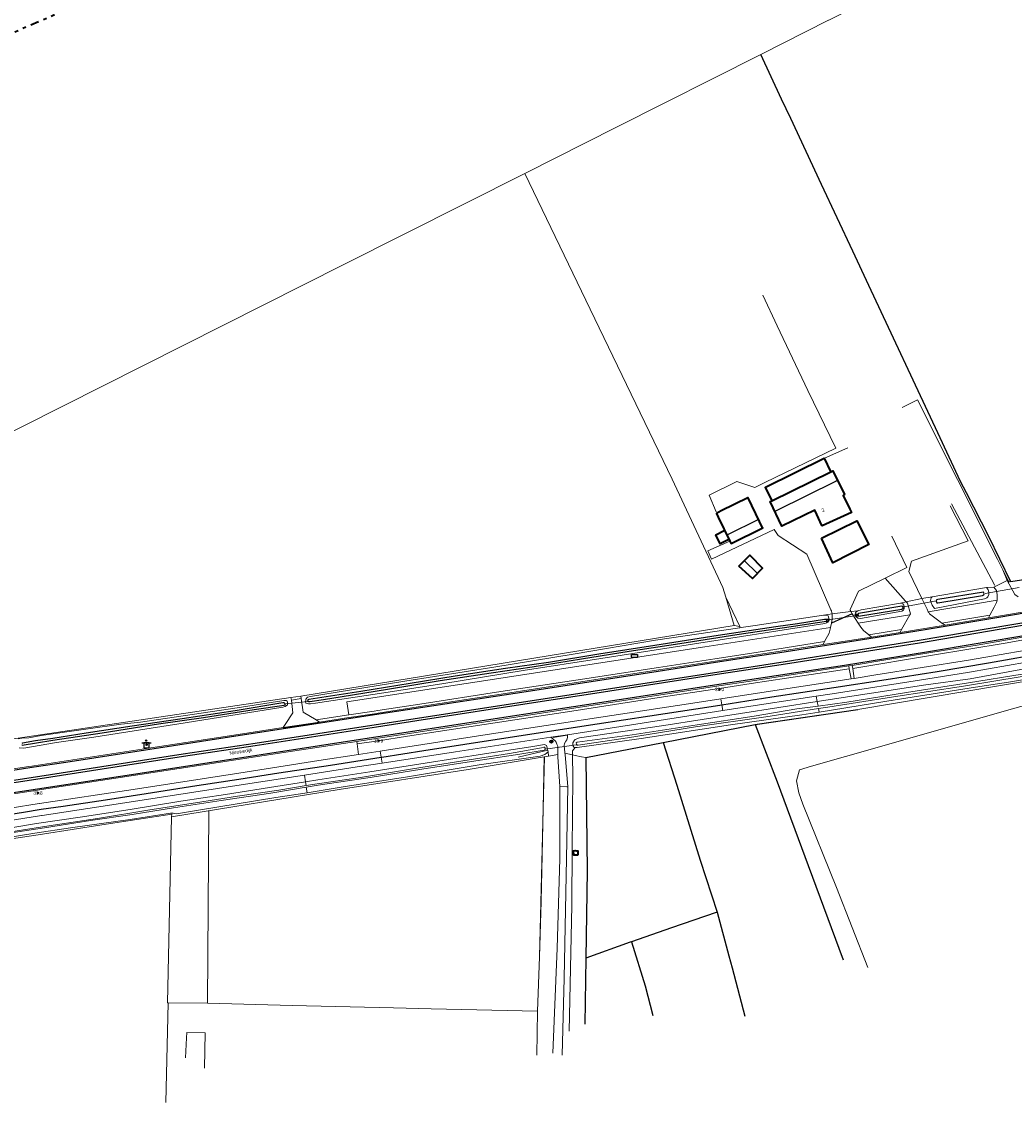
# Model space of a CAD drawing. Header units: metres. Extents: x 169249 to 194689, y 406250 to 412203.
# Tile 135 of 256: x 176407 to 176695, y 406467 to 406781. Entities that reach past the tile are written whole.
import ezdxf
from ezdxf.enums import TextEntityAlignment as Align

# ---------------------------------------------------------------- set-up
doc = ezdxf.new("R2010")
doc.units = ezdxf.units.M
doc.linetypes.add('BGT_NLCS_N264$0$AL-TEKENBLADGRENS', pattern=[11.5, 2.5, -1.5, 1, -1.5, 1, -1.5, 2.5])
doc.linetypes.add('BGT_NLCS_N264$0$AM-AS', pattern=[16, 10, -2, 2, -2])
doc.layers.get('0').update_dxf_attribs({"linetype": 'CONTINUOUS'})
for name, color, linetype, lineweight in [('BGT_NLCS_N264$0$B-WE-AM-AS_KUNSTWERK_DUIKER-GV', 252, 'BGT_NLCS_N264$0$AM-AS', 18), ('BGT_NLCS_N264$0$B-WE-IE-TERREINAFSCHEIDING_KUNSTMATIG_HEKWERK-G', 252, 'BGT_NLCS_N264$0$IE-TERREINAFSCHEIDING-KUNSTMATIG', 18), ('BGT_NLCS_N264$0$B-WE-OG-TOPOGRAFIE_BEBOUWING-G', 252, 'CONTINUOUS', 35), ('BGT_NLCS_N264$0$B-WE-OG-TOPOGRAFIE_CULTUURSCHEIDING-G', 252, 'CONTINUOUS', 18), ('BGT_NLCS_N264$0$B-WE-OG-TOPOGRAFIE_TERREIN_AGRARISCH-GV', 252, 'CONTINUOUS', 18), ('BGT_NLCS_N264$0$B-WE-OG-TOPOGRAFIE_TERREIN_GROEN-GV', 252, 'CONTINUOUS', 18), ('BGT_NLCS_N264$0$B-WE-OG-TOPOGRAFIE_TERREIN_ONBEGROEID-GV', 252, 'CONTINUOUS', 18), ('BGT_NLCS_N264$0$B-WE-OG-TOPOGRAFIE_WATER-GV', 252, 'CONTINUOUS', 18), ('BGT_NLCS_N264$0$B-WE-OG-TOPOGRAFIE_WEG_BERM-GV', 252, 'CONTINUOUS', 18), ('BGT_NLCS_N264$0$B-WE-OG-TOPOGRAFIE_WEG_RIJWEG-GV', 252, 'CONTINUOUS', 18), ('BGT_NLCS_N264$0$B-WE-OG-TOPOGRAFIE_WEG_RIJWIELPAD-GV', 252, 'CONTINUOUS', 18), ('BGT_NLCS_N264$0$B-WE-OG-TOPOGRAFIE_WEG_VERHARD-G', 252, 'CONTINUOUS', 18), ('BGT_NLCS_N264$0$B-WE-VW-BEWEGWIJZERING_DRAAGCONSTRUCTIE-S', 252, 'CONTINUOUS', 25), ('BGT_NLCS_N264$0$B-WE-VW-VERKEERSTEKEN_BORD-S', 252, 'CONTINUOUS', 25), ('BGT_NLCS_N264$0$X-XX-AL-TEKENBLADGRENS-G', 252, 'BGT_NLCS_N264$0$AL-TEKENBLADGRENS', 35), ('X-XX-AL-REFERENTIE-G', 7, 'CONTINUOUS', 18)]:
    doc.layers.add(name, color=color, linetype=linetype, lineweight=lineweight)
for name, color, linetype in [('BGT_NLCS_N264$0$B-WE-IE-MEUBILAIR_WEGMEUBILAIR-S', 252, 'CONTINUOUS'), ('BGT_NLCS_N264$0$B-WE-IE-TERREINAFSCHEIDING_KUNSTMATIG_HEKWERK_RASTER-G', 252, 'CONTINUOUS'), ('BGT_NLCS_N264$0$B-WE-KG-KADASTRAAL_NOK-G', 252, 'CONTINUOUS'), ('BGT_NLCS_N264$0$B-WE-OG-TOPOGRAFIE_WATER_SLOOT-GV', 252, 'CONTINUOUS'), ('BGT_NLCS_N264$0$B-WE-OG-TOPOGRAFIE_WEG_INRIT-GV', 252, 'CONTINUOUS'), ('BGT_NLCS_N264$0$B-WE-VW-MARKERING-G', 252, 'CONTINUOUS'), ('BGT_NLCS_N264$0$B-WE-VW-VERKEERSTEKEN_DRAAGCONSTRUCTIE-S', 252, 'CONTINUOUS'), ('BGT_NLCS_N264$0$Label_Nummeraanduidingreeks', 252, 'CONTINUOUS'), ('BGT_NLCS_N264$0$Label_Openbareruimte', 252, 'CONTINUOUS'), ('BGT_NLCS_N264$0$Label_Puntobject', 252, 'CONTINUOUS'), ('BGT_NLCS_N264$0$Taludsymbool_Oever', 252, 'CONTINUOUS')]:
    doc.layers.add(name, color=color, linetype=linetype)
doc.styles.add('BGT_NLCS_N264$0$STANDARD', font='txt')
doc.linetypes.add('BGT_NLCS_N264$0$IE-TERREINAFSCHEIDING-KUNSTMATIG', pattern='A,4,[82,NLCS.SHX,S=0.75,R=90,X=0,Y=0],4,-2', length=10)

# ---------------------------------------------------------------- blocks, each defined once
blk = doc.blocks.new('BGT_NLCS_N264$0$SIE-WEG_WEGWIJZER-SO')
for q in [(-0.29, -0.29), (0, 0.41), (0.29, -0.29)]:
    blk.add_line((0, 0), q)
blk.add_circle((0, 0), 0.413)
blk = doc.blocks.new('BGT_NLCS_N264$0$SVW-VERKEERSTEKEN_BORD_ANWB-SO')
blk.add_line((-1.375, 0), (1.375, 0))
at = {"flags": 128}
blk.add_lwpolyline([(-0.75, 0), (-0.75, -1.5), (0.75, -1.5), (0.75, 0)], close=True, dxfattribs=at)
blk = doc.blocks.new('BGT_NLCS_N264$0$SKL-ET_OV_KAST_ALGEMEEN-SO')
for p, q in [((-0.91, 0.44), (0.84, 0.44)), ((-0.91, -0.43), (-0.91, 0.44)), ((0.84, 0.44), (0.84, -0.43)), ((0.84, -0.43), (-0.91, -0.43))]:
    blk.add_line(p, q)
blk = doc.blocks.new('BGT_NLCS_N264$0$SIE-WEG_SCHIJNWERPER-SO')
at = {"ltscale": 0.5, "flags": 128}
blk.add_lwpolyline([(-0.48, 0.61), (-0.21, 0.12), (0.21, 0.12), (0.48, 0.61)], close=True, dxfattribs=at)
at = {"ltscale": 0.5}
blk.add_circle((0, 0), 0.125, dxfattribs=at)
blk = doc.blocks.new('BGT_NLCS_N264$0$SIE-WEG_PAAL_ALGEMEEN_TYPE_02-SO')
at = {"ltscale": 0.5}
h = blk.add_hatch(color=256, dxfattribs=at)
h.paths.add_polyline_path([(0, 0), (0.1875, 0, 0.41421356), (0, 0.1875)])
h.paths.add_polyline_path([(0, -0.1875), (0, 0), (-0.1875, 0, 0.41421356)])
for p, q in [((-0.1875, 0), (0.1875, 0)), ((0, -0.1875), (0, 0.1875))]:
    blk.add_line(p, q, dxfattribs=at)
blk.add_circle((0, 0), 0.1875, dxfattribs=at)
blk = doc.blocks.new('BGT_NLCS_N264$0$SIE-WEG_VERKEERSBORD_PAAL-SO')
blk.add_line((-0.3, 0), (0.3, 0))
for radius in [0.2, 0.0745]:
    blk.add_circle((0, 0), radius)
blk = doc.blocks.new('BGT_NLCS_N264$0$BGT_NLCS_N264_ACAD_1_FMEBLOCK4')
at = {"layer": 'BGT_NLCS_N264$0$Taludsymbool_Oever', "color": 7, "lineweight": 18}
blk.add_line((4.28, 1.05, 21.3), (-4.28, -1.05, 21.3), dxfattribs=at)
blk = doc.blocks.new('BGT_NLCS_N264')
at = {"layer": 'BGT_NLCS_N264$0$B-WE-AM-AS_KUNSTWERK_DUIKER-GV'}
for p, q in [((176686.1, 406614.72, 20.32), (176698.24, 406616.77, 20.41)), ((176662.09, 406610.68, 20.31), (176671.95, 406612.51, 20.31)), ((176640.13, 406606.98, 20.25), (176649.51, 406608.43, 20.25)), ((176489.45, 406583.39, 20.81), (176483.19, 406582.67, 20.81)), ((176558.6, 406569.56, 20.42), (176567.47, 406570.78, 20.42))]:
    blk.add_line(p, q, dxfattribs=at)
at = {"layer": 'BGT_NLCS_N264$0$B-WE-IE-TERREINAFSCHEIDING_KUNSTMATIG_HEKWERK-G'}
for p, q in [((176610.88, 406613.59, 21.41), (176613.29, 406605.37, 21.26)), ((176487.54, 406584.92, 21.51), (176613.29, 406605.37, 21.26)), ((176484.69, 406584.47, 21.51), (176487.54, 406584.92, 21.51)), ((176558.2, 406567.29, 21.64), (176557.89, 406552.28, 21.65)), ((176460.89, 406551.69, 21.53), (176460.49, 406495.79, 21.54)), ((176556.79, 406509.23, 21.63), (176556.26, 406493.51, 21.59)), ((176449.03, 406495.95, 21.49), (176448.41, 406467.04, 21.59)), ((176449.03, 406495.95, 21.48), (176449.03, 406495.95, 21.49)), ((176460.49, 406495.79, 21.54), (176449.03, 406495.95, 21.48)), ((176556.26, 406493.51, 21.59), (176556.07, 406480.73, 21.66))]:
    blk.add_line(p, q, dxfattribs=at)
for points in [[(177457.7, 406864.38, 20.17), (177410.27, 407000, 19.87), (177360.04, 407143.35, 19.86), (177179.68, 407052.65, 20.44), (177174.04, 407049.82, 20.44), (177125.94, 407025.63, 20.53), (177075.09, 407000, 20.69), (177000, 406962.14, 21.17), (176901.79, 406912.63, 21.5), (176897.51, 406910.47, 21.51), (176787.67, 406855.02, 21.41), (176640.82, 406781.04, 21.46), (176640.67, 406780.97, 21.46), (176621.01, 406771.06, 21.47)], [(176621.01, 406771.06, 21.47), (176579.2, 406750, 21.48), (176552.52, 406736.56, 21.45)], [(176552.52, 406736.56, 21.45), (176500, 406710.11, 21.39), (176301.7, 406610.21, 21.77), (176239.71, 406578.84, 21.74), (176182.56, 406549.81, 21.78)], [(176552.52, 406736.56, 21.45), (176571.53, 406697.18, 21.34), (176595.35, 406647.84, 21.2), (176610.06, 406616.42, 21.46), (176610.88, 406613.59, 21.41)], [(176184.22, 406545.13, 21.52), (176238.18, 406552.88, 21.48), (176257.81, 406555.94, 21.54), (176274.83, 406558.86, 21.61), (176294.77, 406561.11, 21.55), (176309.66, 406562.47, 21.52), (176329.52, 406563.43, 21.38), (176354.27, 406564.94, 21.25), (176401, 406572, 21.43), (176484.69, 406584.47, 21.51)], [(176450.03, 406549.93, 21.52), (176498.73, 406557.84, 21.55), (176536.08, 406563.61, 21.52), (176558.2, 406567.29, 21.64)], [(176333.76, 406531.08, 21.32), (176363.42, 406536.6, 21.29), (176386.49, 406540.95, 21.27), (176395.8, 406542.33, 21.25), (176412.55, 406544.85, 21.25), (176429.79, 406547.58, 21.32), (176450.09, 406550.63, 21.52), (176450.03, 406549.93, 21.52)], [(176557.89, 406552.28, 21.65), (176557.34, 406525.33, 21.67), (176556.79, 406509.23, 21.63)], [(176449.03, 406495.95, 21.48), (176448.89, 406495.95, 21.48), (176450.03, 406549.93, 21.52)], [(176556.26, 406493.51, 21.59), (176525.37, 406494.23, 21.58), (176514.47, 406494.48, 21.58), (176485.06, 406495.19, 21.56), (176460.49, 406495.79, 21.54)]]:
    blk.add_polyline3d(points, dxfattribs=at)
at = {"layer": 'BGT_NLCS_N264$0$B-WE-IE-TERREINAFSCHEIDING_KUNSTMATIG_HEKWERK_RASTER-G'}
for p, q in [((176708.29, 406620.47, 21.07), (176693.57, 406618.01, 21.08)), ((176619.43, 406576.71, 21.36), (176649.23, 406581.04, 21.53)), ((176592.67, 406571.47, 21.45), (176619.43, 406576.71, 21.36)), ((176570.24, 406567.07, 21.52), (176592.67, 406571.47, 21.45)), ((176570.22, 406508.92, 21.42), (176569.93, 406489.69, 21.4))]:
    blk.add_line(p, q, dxfattribs=at)
for points in [[(176693.57, 406618.01, 21.08), (176687.18, 406631.23, 21.15), (176680.7, 406643.86, 21.23), (176679, 406647.17, 21.25), (176672.39, 406661.29, 21.28), (176652.4, 406704, 21.35), (176647.71, 406714.02, 21.37), (176638.69, 406733.29, 21.4), (176629.7, 406752.5, 21.43), (176627.08, 406758.08, 21.44), (176621.01, 406771.06, 21.47), (176621.01, 406771.06, 21.47)], [(176619.43, 406576.71, 21.36), (176625.77, 406560, 21.27), (176634.78, 406535.75, 21.11), (176644.91, 406508.36, 21.21)], [(176592.67, 406571.47, 21.45), (176596.71, 406559.03, 21.25), (176603.47, 406537.35, 21.18), (176608.39, 406522.24, 21.17)], [(176570.24, 406567.07, 21.52), (176570.61, 406534.18, 21.44), (176570.22, 406508.92, 21.42)], [(176608.39, 406522.24, 21.17), (176608.07, 406522.13, 21.17), (176595.09, 406517.69, 21.27), (176583.53, 406513.65, 21.35)], [(176608.39, 406522.24, 21.17), (176611.77, 406509.54, 21.24), (176612.68, 406506.12, 21.25), (176616.42, 406492.09, 21.25)], [(176583.53, 406513.65, 21.35), (176583.12, 406513.5, 21.35), (176570.22, 406508.92, 21.42)], [(176583.53, 406513.65, 21.35), (176587.48, 406500.9, 21.34), (176589.73, 406492.22, 21.33)]]:
    blk.add_polyline3d(points, dxfattribs=at)
at = {"layer": 'BGT_NLCS_N264$0$B-WE-KG-KADASTRAAL_NOK-G'}
for p, q in [((176620.38, 406636.12, 25.47), (176611.34, 406631.73, 25.44)), ((176620.02, 406620.62, 23.86), (176616.32, 406624.14, 23.86))]:
    blk.add_line(p, q, dxfattribs=at)
blk.add_polyline3d([(176643.23, 406647.45, 27.31), (176642.93, 406647.3, 27.31), (176625.46, 406638.65, 27.33), (176625.22, 406638.53, 27.33)], dxfattribs=at)
at = {"layer": 'BGT_NLCS_N264$0$B-WE-OG-TOPOGRAFIE_BEBOUWING-G'}
blk.add_line((176641.33, 406650.06, 24.69), (176639.48, 406653.9, 24.69), dxfattribs=at)
for points in [[(176639.48, 406653.9, 24.69), (176639.48, 406653.9, 24.69), (176639.45, 406653.88, 24.69), (176622.36, 406645.47, 24.69), (176622.34, 406645.46, 24.69), (176624.22, 406641.61, 24.69)], [(176638.79, 406634.39, 24.29), (176637.32, 406637.57, 24.29), (176636.73, 406638.86, 24.29), (176627.17, 406634.18, 24.29), (176623.75, 406641.36, 24.29), (176624.25, 406641.6, 24.29), (176641.35, 406650.01, 24.29), (176641.9, 406650.28, 24.29), (176645.35, 406643.35, 24.29), (176645.04, 406643.2, 24.29), (176644.9, 406643.13, 24.29), (176646.91, 406639.11, 24.29), (176647.39, 406638.14, 24.29), (176638.81, 406634.35, 24.29), (176638.79, 406634.39, 24.29)], [(176612.05, 406629.9, 24.1), (176612.38, 406629.23, 24.1), (176612.39, 406629.22, 24.1), (176621.58, 406633.69, 24.1), (176621.54, 406633.77, 24.1), (176620.66, 406635.58, 24.1), (176617.34, 406642.4, 24.1), (176617.3, 406642.38, 24.1), (176609.55, 406638.61, 24.1)], [(176609.55, 406638.61, 24.1), (176608.15, 406637.93, 24.1), (176608.67, 406636.86, 24.1), (176612.05, 406629.9, 24.1)], [(176638.66, 406630.7, 24.68), (176648.91, 406635.76, 24.8), (176652.38, 406628.89, 24.74), (176641.96, 406623.61, 24.71), (176638.66, 406630.7, 24.68)], [(176611.8, 406630.3, 24.11), (176609.27, 406629.05, 24.11), (176607.99, 406631.74, 24.11), (176610.45, 406632.92, 24.11)], [(176614.65, 406622.64, 23.36), (176617.86, 406625.75, 23.36), (176621.49, 406622.05, 23.36), (176618.58, 406619, 23.36), (176614.65, 406622.64, 23.36)], [(176567.97, 406538.77, 22.58), (176566.77, 406538.76, 22.59), (176566.7, 406540, 22.59), (176567.12, 406540.07, 22.6), (176567.53, 406540.06, 22.6), (176567.83, 406540.06, 22.6), (176567.96, 406540, 22.6), (176567.97, 406538.77, 22.58)]]:
    blk.add_polyline3d(points, dxfattribs=at)
at = {"layer": 'BGT_NLCS_N264$0$B-WE-OG-TOPOGRAFIE_CULTUURSCHEIDING-G'}
for points in [[(176765.06, 406531.73, 21.02), (176756.65, 406555.34, 21.01), (176748.2, 406579.57, 20.93), (176744.59, 406591.44, 20.88), (176743.04, 406592.83, 20.87), (176741.09, 406593, 20.87), (176738.26, 406592.4, 20.87), (176718.29, 406588, 20.92), (176691.66, 406580.54, 20.98), (176655.45, 406570.22, 20.9), (176635.74, 406564.62, 20.9), (176632.24, 406563.51, 20.91), (176631.4, 406560.34, 20.98), (176632.05, 406556.84, 20.98), (176633.25, 406553.54, 20.95), (176643.02, 406529.36, 20.98), (176652.12, 406506.14, 21.08)], [(176565.4, 406487.71, 21.45), (176566.19, 406524.13, 21.64), (176566.19, 406524.53, 21.64), (176566.28, 406540.5, 21.62), (176566.53, 406561.4, 21.76), (176566.4, 406567.88, 21.66)]]:
    blk.add_polyline3d(points, dxfattribs=at)
at = {"layer": 'BGT_NLCS_N264$0$B-WE-OG-TOPOGRAFIE_TERREIN_AGRARISCH-GV'}
for p, q in [((176691.25, 406621.53, 7.11), (176692.53, 406618.46, 21.21)), ((176614.9, 406605.09, 21.3), (176610.88, 406613.59, 19.34)), ((176557.89, 406552.28, 17.15), (176558.28, 406567.3, 21.64)), ((176556.79, 406509.23, 4.29), (176557.89, 406552.28, 17.15))]:
    blk.add_line(p, q, dxfattribs=at)
at = {"layer": 'BGT_NLCS_N264$0$B-WE-OG-TOPOGRAFIE_TERREIN_GROEN-GV'}
blk.add_line((176562.17, 406567.49, 20.2), (176562.14, 406567.98, 21.32), dxfattribs=at)
at = {"layer": 'BGT_NLCS_N264$0$B-WE-OG-TOPOGRAFIE_TERREIN_ONBEGROEID-GV', "linetype": 'Continuous'}
for p, q in [((176688.62, 406616.53, 21.19), (176692.53, 406618.46, 21.21)), ((176663.22, 406612.23, 21.2), (176667.76, 406613.23, 21.1)), ((176641.7, 406608.73, 21.39), (176647.2, 406609.43, 21.32))]:
    blk.add_line(p, q, dxfattribs=at)
at = {"layer": 'BGT_NLCS_N264$0$B-WE-OG-TOPOGRAFIE_WATER-GV'}
for p, q in [((176637.66, 406582.03, 20.21), (176637.42, 406583.33, 21.14)), ((176637.99, 406580.29, 21.13), (176637.8, 406581.3, 20.27)), ((176489.07, 406558.94, 20.38), (176488.9, 406560.04, 21.15)), ((176489.37, 406556.89, 21.38), (176489.13, 406558.5, 20.39))]:
    blk.add_line(p, q, dxfattribs=at)
for points in [[(176686.52, 406616.42, 20.97), (176685.94, 406616.35, 20.95), (176670.77, 406613.72, 21.07)], [(176686.62, 406613.39, 20.99), (176686.93, 406613.75, 21), (176687.23, 406614.42, 21), (176687.23, 406615.02, 21), (176687.02, 406615.78, 21), (176686.67, 406616.27, 20.99), (176686.6, 406616.34, 20.98), (176686.52, 406616.42, 20.97)], [(176670.77, 406613.72, 21.07), (176670.5, 406613.39, 21.01), (176670.28, 406612.69, 20.97), (176670.48, 406612.05, 20.97), (176670.78, 406611.26, 21.05), (176671.45, 406610.35, 21.08), (176685.93, 406613.15, 20.99), (176686.62, 406613.39, 20.99)], [(176649.2, 406609.69, 21.19), (176648.71, 406609.36, 21.19), (176648.55, 406609.04, 21.19), (176648.57, 406608.76, 21.19), (176648.68, 406608.36, 21.2), (176648.83, 406607.95, 21.2), (176649.15, 406607.55, 21.2), (176649.42, 406607.48, 21.19), (176649.94, 406607.46, 21.18), (176661.96, 406609.56, 21.12), (176662.48, 406609.84, 21.14), (176662.65, 406610.26, 21.14), (176662.64, 406610.89, 21.14), (176662.54, 406611.27, 21.14), (176662.28, 406611.67, 21.14), (176661.82, 406611.88, 21.13), (176661.6, 406611.88, 21.12)], [(176661.6, 406611.88, 21.12), (176650.18, 406609.94, 21.2), (176649.2, 406609.69, 21.19)], [(176489.03, 406584.04, 21.42), (176488.97, 406583.67, 21.42), (176488.95, 406583.35, 21.42), (176488.97, 406582.85, 21.4), (176489.79, 406582.66, 21.38), (176490.38, 406582.67, 21.4), (176491.82, 406582.85, 21.42), (176511.67, 406585.84, 21.35), (176529.04, 406588.53, 21.32), (176552.09, 406592.32, 21.25), (176574.59, 406595.84, 21.2), (176612.35, 406601.71, 21.04), (176639.65, 406605.97, 21.14), (176640.08, 406606.16, 21.14), (176640.44, 406606.48, 21.15), (176640.64, 406606.87, 21.15), (176640.74, 406607.13, 21.15), (176640.76, 406607.43, 21.18), (176640.69, 406607.86, 21.18), (176640.59, 406608.18, 21.14), (176639.91, 406608.35, 21.13), (176639.25, 406608.42, 21.15)], [(176639.25, 406608.42, 21.15), (176619.36, 406605.41, 21.18), (176615.34, 406604.81, 21.19), (176614.95, 406604.75, 21.19)], [(176614.95, 406604.75, 21.19), (176590.47, 406601.1, 21.23), (176566.56, 406597.09, 21.31), (176543.6, 406593.34, 21.27), (176517.73, 406589.23, 21.21), (176490.37, 406584.84, 21.43), (176489.45, 406584.62, 21.43), (176489.03, 406584.04, 21.42)], [(176746.08, 406598.65, 20.97), (176746.61, 406598.93, 20.98), (176747.18, 406599.45, 20.97), (176747.27, 406599.94, 20.94), (176747.11, 406600.44, 20.95), (176746.84, 406601.08, 21), (176746.6, 406601.53, 21.03), (176746.42, 406601.71, 21.06), (176745.96, 406601.86, 21.07), (176745.76, 406601.91, 21.06), (176745.4, 406601.91, 21.06), (176737.98, 406600.27, 21.07), (176681.82, 406589.94, 20.92), (176668.93, 406588.18, 21.06), (176637.42, 406583.33, 21.14), (176637.42, 406583.33, 21.14)], [(176637.66, 406582.03, 20.21), (176645.98, 406583.16, 20.21), (176663.34, 406585.92, 20.21), (176681.27, 406588.79, 20.21), (176696.83, 406591.24, 20.21), (176716.52, 406594.93, 20.21), (176734.71, 406598.38, 20.21), (176745.66, 406600.45, 20.21), (176746.03, 406600.31, 20.27), (176746.09, 406600.17, 20.27), (176745.94, 406599.9, 20.27), (176745.6, 406599.72, 20.27), (176736.25, 406598, 20.27), (176717.58, 406594.32, 20.27), (176696.83, 406590.6, 20.27), (176679.85, 406587.82, 20.27), (176659.55, 406584.68, 20.27), (176640.53, 406581.73, 20.27), (176637.8, 406581.3, 20.27)], [(176637.99, 406580.29, 21.13), (176657.58, 406583.46, 20.95), (176683.32, 406587.51, 20.82), (176692.89, 406588.96, 20.88), (176718.22, 406593.21, 20.99), (176745.14, 406598.43, 20.96), (176746.08, 406598.65, 20.97)], [(176416.67, 406571.41, 21.43), (176427.53, 406573.03, 21.57), (176453.98, 406577.12, 21.42), (176482.37, 406581.69, 21.38), (176483.05, 406581.92, 21.39), (176483.69, 406582.39, 21.39), (176483.73, 406582.94, 21.38), (176483.67, 406583.23, 21.39), (176483.57, 406583.42, 21.38), (176483.33, 406583.61, 21.38), (176483.07, 406583.67, 21.38), (176482.62, 406583.65, 21.36), (176482.04, 406583.58, 21.33), (176469.08, 406581.54, 21.36), (176441.03, 406577.37, 21.29), (176435.41, 406576.76, 21.39), (176416.23, 406574.07, 21.42), (176412.25, 406573.45, 21.42), (176408.59, 406572.8, 21.41), (176406.56, 406572.69, 21.39), (176405.51, 406572.47, 21.43)], [(176405.8, 406569.88, 21.45), (176407.21, 406569.83, 21.47), (176416.67, 406571.41, 21.43)], [(176637.42, 406583.33, 21.14), (176592.92, 406576.37, 21.14), (176568.38, 406572.78, 21.22), (176567.18, 406572.35, 21.23), (176566.98, 406572.15, 21.26), (176566.5, 406571.32, 21.33), (176566.47, 406570.96, 21.35), (176566.61, 406570.39, 21.35), (176566.81, 406570.13, 21.35), (176567.21, 406569.96, 21.35)], [(176583.73, 406573.72, 20.27), (176602.6, 406576.62, 20.27), (176619.1, 406579.09, 20.21), (176631.46, 406581.18, 20.21), (176637.66, 406582.03, 20.21)], [(176567.21, 406569.96, 21.35), (176567.38, 406569.95, 21.35), (176567.73, 406569.97, 21.28), (176586.35, 406572.65, 21.15), (176612.24, 406576.58, 21.1), (176632.93, 406579.47, 21.18), (176637.99, 406580.29, 21.13)], [(176637.8, 406581.3, 20.27), (176622.53, 406578.93, 20.27), (176602.07, 406575.95, 20.27), (176582.32, 406572.82, 20.27), (176568.04, 406570.64, 20.27), (176567.74, 406570.66, 20.27), (176567.51, 406570.94, 20.27), (176567.5, 406571.35, 20.27), (176567.7, 406571.55, 20.27), (176583.73, 406573.72, 20.27)], [(176559.33, 406568.76, 21.32), (176559.14, 406569.52, 21.29), (176558.86, 406570.53, 21.16), (176558.23, 406570.88, 21.14), (176554.31, 406570.22, 21.02), (176540.88, 406568.19, 21.08), (176523.62, 406565.47, 21.08), (176507.54, 406562.97, 21.12), (176492.45, 406560.61, 21.14), (176488.9, 406560.04, 21.15)], [(176489.07, 406558.94, 20.38), (176492.34, 406559.47, 20.36), (176504.85, 406561.29, 20.28), (176519.92, 406563.83, 20.28), (176534.56, 406566.15, 20.23), (176548.08, 406568.29, 20.23), (176557.42, 406569.93, 20.23), (176558.12, 406570.09, 20.39), (176558.31, 406570.05, 20.39), (176558.42, 406569.82, 20.39), (176558.43, 406569.64, 20.39), (176558.32, 406569.3, 20.39), (176558.16, 406569.22, 20.39), (176551.1, 406568.1, 20.39), (176537.08, 406565.95, 20.39), (176522.63, 406563.67, 20.39), (176507.71, 406561.29, 20.39), (176492.54, 406559.07, 20.39), (176489.13, 406558.5, 20.39)], [(176489.37, 406556.89, 21.38), (176499.81, 406558.55, 21.32), (176518.52, 406561.52, 21.37), (176539.32, 406564.93, 21.44), (176557.01, 406567.53, 21.4), (176558.36, 406567.99, 21.41), (176559.33, 406568.76, 21.32)], [(176488.9, 406560.04, 21.15), (176478.48, 406558.36, 21.16), (176465.72, 406556.37, 21.13), (176452.78, 406554.39, 21.17)], [(176452.78, 406554.39, 21.17), (176438.07, 406552.05, 21.18), (176423.56, 406549.81, 21.16), (176410.85, 406547.91, 21.3), (176398.22, 406545.82, 21.29)], [(176390.61, 406542, 21.19), (176410.34, 406545.17, 21.23), (176420.75, 406546.7, 21), (176438.07, 406549.1, 21.17), (176449.76, 406550.93, 21.25), (176450.54, 406550.92, 21.22), (176451.52, 406550.71, 21.36), (176457.86, 406551.77, 21.44), (176480.3, 406555.46, 21.42), (176489.37, 406556.89, 21.38)], [(176489.13, 406558.5, 20.39), (176478.89, 406556.79, 20.39), (176464.46, 406554.65, 20.39), (176450.63, 406552.46, 20.39), (176438.61, 406550.59, 20.39), (176426.52, 406548.83, 20.39), (176413.21, 406546.68, 20.39), (176401.56, 406544.94, 20.39)], [(176400.96, 406545.19, 20.44), (176415.72, 406547.43, 20.44), (176428.6, 406549.44, 20.44), (176443.77, 406551.87, 20.44), (176457.02, 406553.9, 20.44), (176469.2, 406555.89, 20.44), (176481.13, 406557.63, 20.43), (176489.07, 406558.94, 20.38)]]:
    blk.add_polyline3d(points, dxfattribs=at)
at = {"layer": 'BGT_NLCS_N264$0$B-WE-OG-TOPOGRAFIE_WATER_SLOOT-GV'}
for points in [[(176671.98, 406612.79, 20.1), (176671.9, 406612.41, 20.1), (176672, 406612.18, 20.1), (176672.12, 406612, 20.1), (176672.45, 406612.01, 20.1), (176685.41, 406614.09, 20.15), (176685.71, 406614.24, 20.15), (176685.85, 406614.6, 20.15), (176685.67, 406615.03, 20.15), (176672.39, 406612.96, 20.15), (176671.98, 406612.79, 20.1)], [(176661.95, 406610.15, 20.27), (176662.36, 406610.39, 20.27), (176662.41, 406610.61, 20.27), (176662.24, 406610.9, 20.27), (176661.8, 406611, 20.27), (176661.39, 406610.92, 20.27), (176649.39, 406608.92, 20.27), (176649.23, 406608.64, 20.27), (176649.23, 406608.42, 20.27), (176649.31, 406608.25, 20.27), (176649.49, 406608.13, 20.27), (176649.95, 406608.2, 20.27), (176661.95, 406610.15, 20.27)], [(176504.98, 406586.21, 20.35), (176489.9, 406583.91, 20.43), (176489.52, 406583.72, 20.43), (176489.59, 406583.43, 20.43), (176489.77, 406583.3, 20.43), (176490.15, 406583.31, 20.43), (176494.18, 406583.9, 20.47), (176499.58, 406584.79, 20.47), (176512.75, 406586.88, 20.47), (176528, 406589.4, 20.47), (176542.82, 406591.63, 20.47), (176554.66, 406593.39, 20.46), (176568.99, 406595.7, 20.47), (176582.8, 406597.96, 20.47), (176597.49, 406600.16, 20.39), (176614.08, 406602.79, 20.39), (176630.55, 406605.19, 20.35), (176637.49, 406606.25, 20.35), (176640.08, 406606.63, 20.35), (176640.27, 406606.88, 20.35), (176640.24, 406607.02, 20.35), (176639.91, 406607.16, 20.35), (176639.47, 406607.1, 20.35), (176631.72, 406605.92, 20.35), (176625.37, 406605.01, 20.35), (176608.67, 406602.49, 20.35), (176590.31, 406599.56, 20.35), (176574.07, 406597.06, 20.35), (176559.42, 406594.65, 20.35), (176546.91, 406592.89, 20.35), (176532.32, 406590.69, 20.35), (176519.29, 406588.61, 20.35), (176504.98, 406586.21, 20.35)], [(176406.57, 406570.83, 20.4), (176406.68, 406570.7, 20.43), (176410.84, 406571.37, 20.52), (176415.55, 406572.08, 20.47), (176429.87, 406574.24, 20.47), (176446.28, 406576.82, 20.47), (176459.33, 406578.66, 20.47), (176474.06, 406581.02, 20.47), (176482.72, 406582.29, 20.47), (176482.99, 406582.42, 20.47), (176483.04, 406582.59, 20.47), (176482.92, 406582.81, 20.47), (176482.69, 406582.91, 20.47), (176482.3, 406582.91, 20.47), (176468.48, 406580.65, 20.47), (176453.1, 406578.29, 20.47), (176438.58, 406576.18, 20.47), (176425.29, 406574.15, 20.47), (176415.57, 406572.6, 20.47), (176410.59, 406571.91, 20.61), (176406.8, 406571.24, 20.43), (176406.57, 406571.2, 20.46)]]:
    blk.add_polyline3d(points, dxfattribs=at)
at = {"layer": 'BGT_NLCS_N264$0$B-WE-OG-TOPOGRAFIE_WEG_BERM-GV'}
for p, q in [((176688.62, 406616.53, 21.19), (176686.52, 406616.42, 20.97)), ((176692.82, 406618.34, 21.17), (176692.53, 406618.46, 21.21)), ((176693.57, 406618.01, 21.08), (176692.82, 406618.34, 21.17)), ((176670.77, 406613.72, 21.07), (176667.76, 406613.23, 21.1)), ((176663.22, 406612.23, 21.2), (176661.6, 406611.88, 21.12)), ((176669.64, 406609.36, 21.15), (176689.61, 406612.7, 21.17)), ((176641.7, 406608.73, 21.39), (176639.25, 406608.42, 21.15)), ((176649.2, 406609.69, 21.19), (176647.2, 406609.43, 21.32)), ((176647.2, 406609.43, 21.32), (176647.58, 406608.74, 21.31)), ((176647.58, 406608.74, 21.31), (176649.29, 406606.09, 21.28)), ((176649.29, 406606.09, 21.28), (176664.32, 406608.5, 21.17)), ((176661.9, 406604.24, 21.22), (176664.32, 406608.5, 21.17)), ((176673.56, 406606.11, 21.2), (176687.54, 406608.43, 21.16)), ((176674.53, 406605.51, 21.2), (176687.09, 406607.6, 21.15)), ((176687.09, 406607.6, 21.15), (176687.54, 406608.43, 21.16)), ((176614.9, 406605.09, 21.3), (176613.29, 406605.37, 21.26)), ((176614.95, 406604.75, 21.19), (176614.9, 406605.09, 21.3)), ((176641.29, 406604.84, 21.29), (176641.55, 406606.1, 21.29)), ((176652.4, 406602.67, 21.25), (176661.9, 406604.24, 21.22)), ((176661.43, 406603.4, 21.23), (176661.9, 406604.24, 21.22)), ((176673.56, 406606.11, 21.2), (176674.53, 406605.51, 21.2)), ((176639.09, 406599.88, 21.27), (176639.54, 406600.72, 21.27)), ((176652.4, 406602.67, 21.25), (176653.18, 406602.03, 21.24)), ((176653.18, 406602.03, 21.24), (176661.43, 406603.4, 21.23)), ((176646.71, 406592.84, 21.32), (176646.56, 406593.67, 21.34)), ((176647.23, 406589.93, 21.24), (176646.71, 406592.84, 21.32)), ((176647.57, 406593.81, 21.34), (176647.71, 406592.94, 21.32)), ((176647.71, 406592.94, 21.32), (176648.17, 406590.06, 21.24)), ((176649.23, 406581.04, 21.53), (176723.92, 406593.55, 21.04)), ((176487.67, 406584.17, 21.37), (176487.54, 406584.92, 21.51)), ((176637.42, 406583.33, 21.14), (176637.13, 406584.88, 21.13)), ((176484.81, 406583.72, 21.38), (176484.69, 406584.47, 21.51)), ((176484.81, 406583.72, 21.38), (176487.67, 406584.17, 21.37)), ((176501.48, 406579.44, 21.53), (176492.01, 406578, 21.53)), ((176492.01, 406578, 21.53), (176493.01, 406577.39, 21.56)), ((176503.79, 406571.76, 21.55), (176503.91, 406571.02, 21.52)), ((176503.91, 406571.02, 21.52), (176504.3, 406567.95, 21.4)), ((176504.3, 406567.95, 21.4), (176510.59, 406568.91, 21.39)), ((176558.2, 406567.29, 21.64), (176558.28, 406567.3, 21.64)), ((176558.28, 406567.3, 21.64), (176559.42, 406567.5, 21.55)), ((176559.42, 406567.5, 21.55), (176559.33, 406568.76, 21.32)), ((176559.42, 406567.5, 21.55), (176562.14, 406567.98, 21.32)), ((176562.14, 406567.98, 21.32), (176562.16, 406567.98, 21.32)), ((176564.2, 406568.34, 21.33), (176566.4, 406567.88, 21.66)), ((176488.9, 406560.04, 21.15), (176488.61, 406561.99, 21.33))]:
    blk.add_line(p, q, dxfattribs=at)
for points in [[(176689.61, 406612.7, 21.17), (176689.67, 406613.06, 21.17), (176689.65, 406614.27, 21.18), (176689.47, 406615.53, 21.18), (176688.62, 406616.53, 21.19)], [(176692.53, 406618.46, 21.21), (176694.75, 406614.4, 21.12), (176695.67, 406613.75, 21.13)], [(176667.76, 406613.23, 21.1), (176669.29, 406610.12, 21.1), (176669.64, 406609.36, 21.15)], [(176664.32, 406608.5, 21.17), (176664.46, 406608.73, 21.17), (176663.57, 406611.84, 21.2), (176663.22, 406612.23, 21.2)], [(176687.54, 406608.43, 21.16), (176688.79, 406610.74, 21.17), (176689.43, 406612.03, 21.17), (176689.56, 406612.39, 21.17), (176689.61, 406612.7, 21.17)], [(176641.55, 406606.1, 21.29), (176641.7, 406607.32, 21.33), (176641.73, 406608.35, 21.38), (176641.7, 406608.73, 21.39)], [(176728.88, 406607.85, 21.36), (176707.71, 406603.89, 21.35), (176704.73, 406603.33, 21.35), (176683.81, 406599.72, 21.26), (176673.96, 406598.09, 21.28), (176657.85, 406595.48, 21.35), (176647.57, 406593.81, 21.34)], [(176647.71, 406592.94, 21.32), (176670.86, 406596.82, 21.45), (176691.96, 406600.28, 21.44), (176713.78, 406604.22, 21.45), (176729.03, 406607.02, 21.32)], [(176669.64, 406609.36, 21.15), (176669.75, 406609.12, 21.17), (176669.99, 406608.8, 21.18), (176673.04, 406606.44, 21.21), (176673.56, 406606.11, 21.2)], [(176641.29, 406604.84, 21.29), (176604.77, 406599.21, 21.4), (176500.88, 406583.25, 21.56), (176501.48, 406579.44, 21.53)], [(176639.54, 406600.72, 21.27), (176640.86, 406603.12, 21.29), (176641.18, 406604.29, 21.29), (176641.29, 406604.84, 21.29)], [(176649.29, 406606.09, 21.28), (176650.05, 406604.91, 21.26), (176650.87, 406603.91, 21.28), (176652.4, 406602.67, 21.25)], [(176639.54, 406600.72, 21.27), (176619.68, 406597.59, 21.25), (176607.69, 406595.75, 21.25), (176591.3, 406593.23, 21.26), (176569.32, 406589.86, 21.34), (176544.37, 406586.03, 21.48), (176523.35, 406582.8, 21.48), (176509.87, 406580.72, 21.52), (176508.82, 406580.55, 21.53), (176501.48, 406579.44, 21.53)], [(176493.01, 406577.39, 21.56), (176501.44, 406578.67, 21.56), (176501.6, 406578.7, 21.56), (176508.93, 406579.81, 21.56), (176509.99, 406579.97, 21.55), (176523.47, 406582.06, 21.51), (176544.48, 406585.29, 21.51), (176569.43, 406589.12, 21.38), (176591.41, 406592.49, 21.29), (176607.8, 406595.01, 21.28), (176619.8, 406596.85, 21.28), (176639.09, 406599.88, 21.27)], [(176648.17, 406590.06, 21.24), (176654.42, 406591.04, 21.2), (176681.31, 406595.37, 21.17), (176706.91, 406599.79, 21.17), (176708.42, 406600.08, 21.17)], [(176709.04, 406596.75, 21.09), (176698.12, 406594.72, 21.09), (176681.57, 406591.87, 21.08), (176668.89, 406589.86, 21.09), (176641.7, 406585.58, 21.13), (176637.13, 406584.88, 21.13)], [(176646.56, 406593.67, 21.34), (176618.08, 406589.26, 21.37), (176608.9, 406587.87, 21.36), (176608.82, 406587.86, 21.36), (176592.7, 406585.42, 21.33), (176566.1, 406581.32, 21.38), (176540.61, 406577.37, 21.49), (176518.37, 406574, 21.53), (176510.01, 406572.72, 21.54), (176503.79, 406571.76, 21.55)], [(176503.91, 406571.02, 21.52), (176510.12, 406571.98, 21.51), (176518.48, 406573.26, 21.5), (176540.73, 406576.63, 21.46), (176566.21, 406580.58, 21.35), (176592.82, 406584.68, 21.3), (176608.93, 406587.12, 21.32), (176609.01, 406587.13, 21.32), (176618.19, 406588.52, 21.34), (176628.5, 406590.12, 21.5), (176646.71, 406592.84, 21.32)], [(176609.48, 406584.12, 21.23), (176626.41, 406586.76, 21.24), (176647.23, 406589.93, 21.24)], [(176637.13, 406584.88, 21.13), (176614.4, 406581.41, 21.13), (176610, 406580.72, 21.14)], [(176482.39, 406575.81, 21.57), (176482.98, 406576.66, 21.55), (176485.28, 406580.02, 21.45), (176484.81, 406583.72, 21.38)], [(176487.67, 406584.17, 21.37), (176488.26, 406580.26, 21.41), (176492.01, 406578, 21.53)], [(176510.59, 406568.91, 21.39), (176517.38, 406569.95, 21.38), (176542.92, 406573.92, 21.32), (176568.89, 406577.88, 21.26), (176601.31, 406582.84, 21.23), (176609.48, 406584.12, 21.23)], [(176610, 406580.72, 21.14), (176586.56, 406577.07, 21.19), (176564.95, 406573.69, 21.19)], [(176619.43, 406576.71, 21.36), (176619.97, 406576.79, 21.37), (176649.23, 406581.04, 21.53)], [(176393.41, 406562.22, 21.68), (176397.13, 406562.71, 21.66), (176408.59, 406564.47, 21.67), (176409.52, 406564.62, 21.66), (176410.07, 406564.7, 21.66), (176442.73, 406569.67, 21.64), (176466.83, 406573.4, 21.62), (176482.39, 406575.81, 21.57)], [(176560.06, 406573.01, 21.18), (176532.41, 406568.72, 21.27), (176511.12, 406565.46, 21.31)], [(176562.16, 406567.98, 21.32), (176562.15, 406568.2, 21.31), (176562.09, 406570.4, 21.23), (176561.87, 406570.97, 21.22), (176561.67, 406571.5, 21.21), (176561.39, 406571.89, 21.18), (176560.06, 406573.01, 21.18)], [(176564.95, 406573.69, 21.19), (176564.95, 406572.87, 21.2), (176564.72, 406572.21, 21.23), (176564.43, 406571.85, 21.23), (176564.1, 406571.12, 21.23), (176564.02, 406570.56, 21.23), (176564.19, 406568.57, 21.32), (176564.2, 406568.34, 21.33)], [(176503.79, 406571.76, 21.55), (176485.11, 406568.89, 21.57), (176444.03, 406562.66, 21.63), (176414.83, 406558.17, 21.68), (176411.15, 406557.62, 21.68), (176409.27, 406557.34, 21.68), (176395.89, 406555.27, 21.68), (176394.49, 406555.03, 21.7)], [(176566.4, 406567.88, 21.66), (176566.38, 406569.03, 21.64), (176567.21, 406569.96, 21.35)], [(176309.89, 406535.06, 21.5), (176313.5, 406535.7, 21.46), (176320.82, 406537.05, 21.44), (176326.86, 406538.3, 21.44), (176337.54, 406540.53, 21.43), (176363.69, 406545.68, 21.44), (176373.03, 406547.33, 21.44), (176386.26, 406549.68, 21.44), (176411.62, 406553.73, 21.43), (176411.75, 406553.75, 21.43), (176438.9, 406557.84, 21.46), (176469.58, 406562.6, 21.45), (176492.78, 406566.2, 21.42), (176504.3, 406567.95, 21.4)], [(176566.4, 406567.88, 21.66), (176567.19, 406567.71, 21.63), (176569.05, 406567.32, 21.56), (176570.24, 406567.07, 21.52)], [(176511.12, 406565.46, 21.31), (176503.92, 406564.36, 21.33), (176488.61, 406561.99, 21.33)], [(176488.61, 406561.99, 21.33), (176471.51, 406559.34, 21.33), (176438.99, 406554.33, 21.38), (176412.48, 406550.29, 21.39), (176412.29, 406550.26, 21.39), (176404.46, 406549.05, 21.38), (176369.59, 406543.19, 21.45), (176350.27, 406539.54, 21.44), (176329.21, 406535.22, 21.43), (176314.18, 406532.26, 21.4), (176309.68, 406531.37, 21.39)]]:
    blk.add_polyline3d(points, dxfattribs=at)
at = {"layer": 'BGT_NLCS_N264$0$B-WE-OG-TOPOGRAFIE_WEG_INRIT-GV'}
for p, q in [((176647.58, 406608.74, 21.31), (176641.55, 406606.1, 21.29)), ((176482.39, 406575.81, 21.57), (176493.01, 406577.39, 21.56))]:
    blk.add_line(p, q, dxfattribs=at)
at = {"layer": 'BGT_NLCS_N264$0$B-WE-OG-TOPOGRAFIE_WEG_RIJWEG-GV'}
for p, q in [((176700.93, 406609.98, 21.2), (176687.09, 406607.6, 21.15)), ((176674.53, 406605.51, 21.2), (176661.43, 406603.4, 21.23)), ((176653.18, 406602.03, 21.24), (176639.09, 406599.88, 21.27))]:
    blk.add_line(p, q, dxfattribs=at)
at = {"layer": 'BGT_NLCS_N264$0$B-WE-OG-TOPOGRAFIE_WEG_RIJWIELPAD-GV'}
for p, q in [((176647.57, 406593.81, 21.34), (176646.56, 406593.67, 21.34)), ((176647.23, 406589.93, 21.24), (176648.17, 406590.06, 21.24)), ((176609.74, 406582.41, 21.2), (176609.48, 406584.12, 21.23)), ((176560.06, 406573.01, 21.18), (176564.95, 406573.69, 21.19)), ((176510.85, 406567.18, 21.35), (176511.12, 406565.46, 21.31))]:
    blk.add_line(p, q, dxfattribs=at)
for points in [[(176610, 406580.72, 21.14), (176609.74, 406582.4, 21.2), (176609.74, 406582.41, 21.2)], [(176510.59, 406568.91, 21.39), (176510.85, 406567.2, 21.35), (176510.85, 406567.18, 21.35)]]:
    blk.add_polyline3d(points, dxfattribs=at)
at = {"layer": 'BGT_NLCS_N264$0$B-WE-OG-TOPOGRAFIE_WEG_VERHARD-G'}
for p, q in [((176646.26, 406656.98, 21.69), (176639.48, 406653.9, 21.69)), ((176639.48, 406653.9, 21.69), (176639.46, 406653.89, 21.69)), ((176612.05, 406629.9, 21.61), (176612.07, 406629.9, 21.61)), ((176691.25, 406621.53, 21.13), (176692.82, 406618.34, 21.12)), ((176692.82, 406618.34, 21.12), (176693.04, 406617.89, 21.12)), ((176562.17, 406567.49, 21.34), (176562.16, 406567.98, 21.32))]:
    blk.add_line(p, q, dxfattribs=at)
for points in [[(176608.09, 406638.35, 21.76), (176606.03, 406643.23, 21.76), (176614.11, 406647.21, 21.75), (176619.32, 406645.46, 21.75), (176622.22, 406646.9, 21.75), (176642.76, 406656.85, 21.56), (176634.72, 406673.61, 21.36), (176625.83, 406692.36, 21.39), (176621.61, 406701.18, 21.4)], [(176662.09, 406668.64, 21.42), (176666.46, 406670.84, 21.36), (176689.72, 406624.65, 21.13), (176691.25, 406621.53, 21.13)], [(176667.76, 406613.23, 21.1), (176664.03, 406621.05, 21.25), (176664.76, 406624.1, 21.29), (176681.2, 406629.92, 21.17), (176676.02, 406640.15, 21.25)], [(176688.94, 406616.97, 21.11), (176688.86, 406617.2, 21.1), (176676.4, 406640.7, 21.25)], [(176641.7, 406608.73, 21.39), (176641.66, 406609.07, 21.39), (176641.51, 406609.65, 21.39), (176641.37, 406609.96, 21.4), (176634.37, 406626.09, 21.63), (176626.03, 406631.47, 21.68), (176624.91, 406633.26, 21.68), (176606.74, 406624.65, 21.56), (176605.71, 406627.01, 21.55), (176612.04, 406629.89, 21.61), (176612.05, 406629.9, 21.61)], [(176657.12, 406619.09, 21.3), (176663.38, 406622.24, 21.3), (176659.02, 406631.34, 21.45)], [(176657.12, 406619.09, 21.3), (176649.56, 406615.45, 21.35), (176649.39, 406615.33, 21.35), (176646.99, 406610.05, 21.33), (176646.97, 406609.84, 21.33), (176647.05, 406609.71, 21.33), (176647.2, 406609.43, 21.32)], [(176663.22, 406612.23, 21.2), (176663.07, 406612.41, 21.2), (176657.12, 406619.09, 21.3)], [(176562.72, 406558.67, 21.65), (176562.18, 406567.32, 21.35), (176562.17, 406567.49, 21.34)], [(176564.2, 406568.34, 21.33), (176564.24, 406567.94, 21.35), (176565.03, 406558.62, 21.63)], [(176560.7, 406481.34, 21.53), (176561.91, 406511.79, 21.56), (176562.76, 406537.73, 21.62), (176562.72, 406558.33, 21.65), (176562.72, 406558.67, 21.65)], [(176565.03, 406558.62, 21.63), (176564.78, 406558.63, 21.63), (176562.73, 406558.67, 21.65), (176562.72, 406558.67, 21.65)], [(176565.03, 406558.62, 21.63), (176564.65, 406537.84, 21.57), (176564, 406503.12, 21.46), (176563.41, 406480.76, 21.52)], [(176454.1, 406480, 21.89), (176454.37, 406485.74, 21.88), (176454.44, 406487.3, 21.87), (176459.76, 406487.18, 21.88), (176459.56, 406476.97, 21.88)]]:
    blk.add_polyline3d(points, dxfattribs=at)
at = {"layer": 'BGT_NLCS_N264$0$B-WE-VW-MARKERING-G', "linetype": 'Continuous'}
blk.add_line((176560.77, 406572.99, 21.14), (176564.85, 406573.64, 21.19), dxfattribs=at)
for points in [[(176902.59, 406650.16, 21.36), (176886.05, 406645.45, 21.37), (176868.29, 406640.56, 21.41), (176850.82, 406635.98, 21.43), (176827.2, 406630.01, 21.43), (176805.54, 406624.79, 21.41), (176797.62, 406622.89, 21.39), (176776.78, 406618.2, 21.41), (176750.19, 406612.55, 21.35), (176726.33, 406607.74, 21.41), (176707.64, 406604.28, 21.41), (176699.1, 406602.7, 21.41), (176669.11, 406597.66, 21.37), (176645.34, 406593.82, 21.41), (176608.84, 406588.27, 21.4), (176594.47, 406586.04, 21.41), (176509.95, 406573.08, 21.59), (176440.98, 406562.48, 21.72), (176411.11, 406557.91, 21.7), (176398.98, 406556.03, 21.72)], [(176706.51, 406610.54, 21.21), (176690.14, 406607.71, 21.19), (176668.13, 406604.04, 21.25), (176650.59, 406601.21, 21.31), (176626.6, 406597.49, 21.31), (176614.85, 406595.69, 21.41), (176607.86, 406594.62, 21.4), (176591.28, 406592.09, 21.38), (176552.97, 406586.17, 21.52), (176508.98, 406579.44, 21.56), (176466.86, 406572.98, 21.54), (176419.41, 406565.68, 21.69), (176410.14, 406564.26, 21.69), (176398.99, 406562.55, 21.72)], [(176901.78, 406653.02, 21.31), (176879.48, 406646.66, 21.23), (176864.71, 406642.62, 21.31), (176841.31, 406636.51, 21.27), (176817.83, 406630.73, 21.25), (176804.87, 406627.67, 21.29), (176794.43, 406625.21, 21.31), (176773.98, 406620.56, 21.31), (176750.29, 406615.55, 21.27), (176726.66, 406610.75, 21.33), (176711.63, 406607.91, 21.29), (176707.13, 406607.14, 21.3), (176667.11, 406600.31, 21.31), (176628.22, 406594.14, 21.37), (176608.4, 406591.13, 21.36), (176571.58, 406585.45, 21.52), (176556.32, 406583.12, 21.48), (176521.23, 406577.69, 21.58), (176509.52, 406575.92, 21.6), (176474.35, 406570.52, 21.6), (176453.49, 406567.36, 21.69), (176410.67, 406560.76, 21.72), (176399.13, 406559, 21.74)], [(176901.59, 406653.7, 21.31), (176879.39, 406647.37, 21.23), (176864.62, 406643.33, 21.31), (176841.22, 406637.22, 21.27), (176817.74, 406631.44, 21.25), (176804.71, 406628.36, 21.29), (176794.34, 406625.92, 21.31), (176773.89, 406621.27, 21.31), (176750.2, 406616.26, 21.27), (176726.57, 406611.46, 21.33), (176711.54, 406608.61, 21.29), (176707, 406607.84, 21.3), (176667.02, 406601.02, 21.31), (176628.13, 406594.85, 21.37), (176608.3, 406591.78, 21.36), (176571.72, 406586.14, 21.5), (176509.42, 406576.57, 21.6), (176474.31, 406571.18, 21.6), (176453.45, 406568.02, 21.69), (176410.57, 406561.41, 21.72), (176399.1, 406559.66, 21.74)], [(176609.74, 406582.41, 21.25), (176624.27, 406584.65, 21.25), (176642.22, 406587.4, 21.26), (176657.38, 406589.73, 21.25), (176672.2, 406592.08, 21.25), (176687.1, 406594.57, 21.26), (176704.64, 406597.63, 21.23), (176708.71, 406598.48, 21.14)], [(176510.85, 406567.18, 21.37), (176511.08, 406567.22, 21.37), (176523.23, 406569.09, 21.34), (176535.18, 406570.92, 21.32), (176547.09, 406572.77, 21.3), (176559.02, 406574.62, 21.26), (176573.59, 406576.84, 21.27), (176588.79, 406579.17, 21.24), (176606.66, 406581.93, 21.25), (176609.74, 406582.41, 21.25)], [(176397.77, 406549.78, 21.42), (176407.04, 406551.22, 21.41), (176412.23, 406552.09, 21.42), (176418.56, 406553, 21.45), (176430.86, 406554.86, 21.45), (176442.7, 406556.68, 21.45), (176457.37, 406558.96, 21.45), (176469.61, 406560.84, 21.46), (176481.21, 406562.64, 21.43), (176496.15, 406564.9, 21.42), (176510.85, 406567.18, 21.37)]]:
    blk.add_polyline3d(points, dxfattribs=at)
at = {"layer": 'BGT_NLCS_N264$0$X-XX-AL-TEKENBLADGRENS-G'}
blk.add_polyline3d([(184436.25, 410062.73, 0), (184183.19, 410038.13, 0), (183733.57, 409937.98, 0), (183392.76, 409722.85, 0), (183112.62, 409661.02, 0), (181934.11, 409497.18, 0), (181576.04, 409477.91, 0), (181380.5, 409402.69, 0), (181348.09, 409368.87, 0), (179688.8, 408537.47, 0), (179322.33, 408353.85, 0), (179291.54, 408424.26, 0), (179251.73, 408571.13, 0), (178950.57, 408481.9, 0), (179026.57, 408202.55, 0), (178645.17, 408015, 0), (178496.71, 408130.51, 0), (178197.01, 408003.27, 0), (177935.59, 407601.57, 0), (177344.78, 407184.52, 0), (176213.39, 406694.78, 0), (175774.26, 406688.92, 0)], dxfattribs=at)
at = {"layer": 'BGT_NLCS_N264$0$B-WE-IE-MEUBILAIR_WEGMEUBILAIR-S', "color": 7}
for name, p in [('BGT_NLCS_N264$0$SIE-WEG_SCHIJNWERPER-SO', (176640.44, 406606.48, 21.15)), ('BGT_NLCS_N264$0$SIE-WEG_SCHIJNWERPER-SO', (176648.83, 406607.95, 21.2)), ('BGT_NLCS_N264$0$SKL-ET_OV_KAST_ALGEMEEN-SO', (176584.38, 406596.5, 21.19)), ('BGT_NLCS_N264$0$SIE-WEG_PAAL_ALGEMEEN_TYPE_02-SO', (176609.06, 406586.85, 21.42)), ('BGT_NLCS_N264$0$SIE-WEG_PAAL_ALGEMEEN_TYPE_02-SO', (176510.12, 406571.95, 21.6)), ('BGT_NLCS_N264$0$SIE-WEG_PAAL_ALGEMEEN_TYPE_02-SO', (176411.27, 406556.81, 21.63))]:
    blk.add_blockref(name, p, dxfattribs=at)
at = {"layer": 'BGT_NLCS_N264$0$B-WE-VW-BEWEGWIJZERING_DRAAGCONSTRUCTIE-S', "color": 7}
blk.add_blockref('BGT_NLCS_N264$0$SIE-WEG_WEGWIJZER-SO', (176560.25, 406571.71, 21.27), dxfattribs=at)
at = {"layer": 'BGT_NLCS_N264$0$B-WE-VW-VERKEERSTEKEN_BORD-S', "color": 7}
blk.add_blockref('BGT_NLCS_N264$0$SVW-VERKEERSTEKEN_BORD_ANWB-SO', (176442.76, 406571.4, 21.62), dxfattribs=at)
at = {"layer": 'BGT_NLCS_N264$0$B-WE-VW-VERKEERSTEKEN_DRAAGCONSTRUCTIE-S', "color": 7}
for p in [(176442.68, 406571.99, 21.59), (176442.81, 406570.78, 21.62)]:
    blk.add_blockref('BGT_NLCS_N264$0$SIE-WEG_VERKEERSBORD_PAAL-SO', p, dxfattribs=at)
at = {"layer": 'BGT_NLCS_N264$0$Taludsymbool_Oever', "color": 7, "lineweight": 18}
blk.add_blockref('BGT_NLCS_N264$0$BGT_NLCS_N264_ACAD_1_FMEBLOCK4', (176554.93, 406568.22), dxfattribs=at)
at = {"layer": 'BGT_NLCS_N264$0$Label_Nummeraanduidingreeks', "color": 7, "lineweight": 18, "style": 'BGT_NLCS_N264$0$STANDARD'}
blk.add_text('2', height=1, rotation=26.1, dxfattribs=at).set_placement((176639.11, 406638.92), align=Align.MIDDLE)
at = {"layer": 'BGT_NLCS_N264$0$Label_Openbareruimte', "color": 252, "lineweight": 18, "style": 'BGT_NLCS_N264$0$STANDARD'}
blk.add_text('Nieuwedijk', height=1, rotation=8.6242, dxfattribs=at).set_placement((176470.18, 406568.74), align=Align.MIDDLE)
at = {"layer": 'BGT_NLCS_N264$0$Label_Puntobject', "lineweight": 18, "style": 'BGT_NLCS_N264$0$STANDARD'}
for s, p in [('32.0', (176609.06, 406586.85, 21.42)), ('31.9', (176510.12, 406571.95, 21.6)), ('31.8', (176411.27, 406556.81, 21.63))]:
    blk.add_text(s, height=1, dxfattribs=at).set_placement(p, align=Align.MIDDLE)

msp = doc.modelspace()

# ---------------------------------------------------------------- block references
at = {"layer": 'X-XX-AL-REFERENTIE-G'}
msp.add_blockref('BGT_NLCS_N264', (0, 0), dxfattribs=at)

doc.saveas('drawing.dxf')
